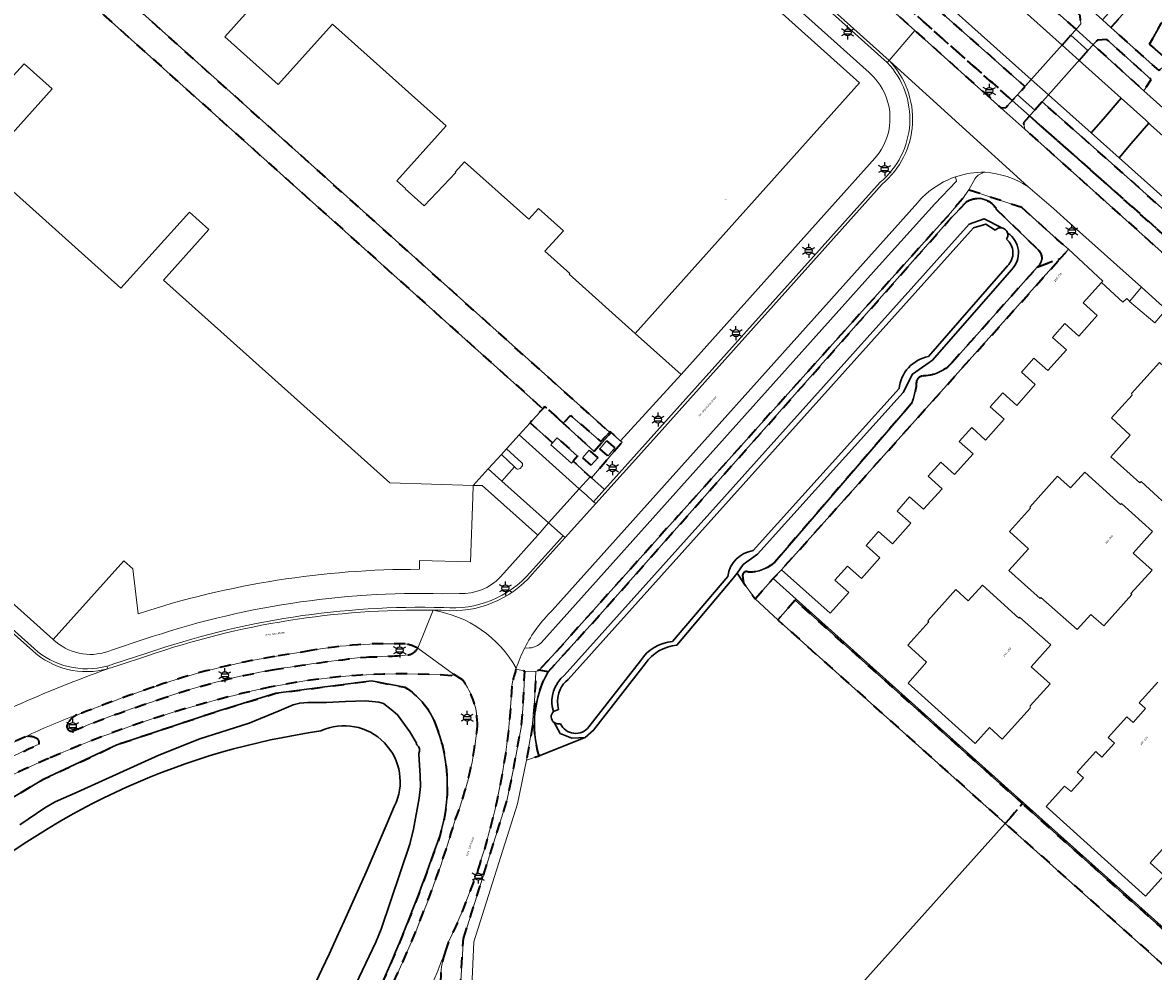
# Model space of a CAD drawing. Extents: x 105780 to 185197, y 477999 to 525027.
# Tile 45 of 256: x 106566 to 106770, y 478156 to 478327. Entities that reach past the tile are written whole.
import ezdxf
from ezdxf.enums import TextEntityAlignment as Align

# ---------------------------------------------------------------- set-up
doc = ezdxf.new("R2010")
doc.units = 0
doc.linetypes.add('XX-HIDDEN', pattern=[4, 2, -2])
for name, color, linetype, lineweight in [('B-GV-GR-BEPLANTING_CULTUUR_VASTE-PLANTENVAK-A', 252, 'Continuous', 5), ('B-GV-GR-GRAS_GAZON-G', 252, 'Continuous', 13), ('B-GV-GR-MATERIAALGRENS-G', 252, 'XX-HIDDEN', 35), ('B-RO-IE-MEUBILAIR_WEGMEUBILAIR-S', 252, 'Continuous', 25), ('B-WE-GW-WATERGANG_SLOOT_INSTEEK-G', 252, 'Continuous', 30), ('B-XX-KG-KADASTRAAL_BEBOUWING-G', 252, 'Continuous', 20), ('B1-WE-KW-KUNSTWERK_DEK-BRUG', 252, 'Continuous', 18), ('B1-WE-KW-KUNSTWERK_LANDHOOFD-GV', 252, 'Continuous', 18), ('B1-WE-OG-BEBOUWING-T18', 7, 'Continuous', 18), ('B1-WE-OG-BEBOUWING_LAGE TRAFO-GV', 7, 'Continuous', 18), ('B1-WE-OG-TERREIN_ERF-GV', 252, 'Continuous', 18), ('B1-WE-OG-TOPOGRAFIE-T18', 10, 'Continuous', 18), ('B1-WE-OG-WEG-GV', 7, 'Continuous', 18), ('B1-WE-VH-VERHARDING_ASFALT-GV', 252, 'Continuous', 18), ('B1-WE-VH-VERHARDING_BEDRIJFSVLOERPLAAT-GV', 252, 'Continuous', 18), ('B1-WE-VH-VERHARDING_BETONSTRAATSTEEN-GV', 252, 'Continuous', 18), ('B1-WE-VH-VERHARDING_GRASBETONSTEEN-GV', 70, 'Continuous', 18), ('B1-WE-VH-VERHARDING_TEGEL-GV', 252, 'Continuous', 18)]:
    doc.layers.add(name, color=color, linetype=linetype, lineweight=lineweight)
doc.styles.add('NLCS-ISO', font='NLCS-ISO.ttf')
doc.styles.add('NLCS-ISO-M200-T18', font='NLCS-ISO.ttf', dxfattribs={"height": 0.36})

# ---------------------------------------------------------------- blocks, each defined once
blk = doc.blocks.new('B-SIE-WEG_LICHTMAST-SO')
at = {"ltscale": 0.1}
for p, q in [((-1.1, 0.63), (-2.19, 1.27)), ((0, 1.27), (0, 2.53)), ((1.1, 0.63), (2.19, 1.27)), ((-1.1, -0.63), (-2.19, -1.27)), ((0, -1.27), (0, -2.53)), ((1.1, -0.63), (2.19, -1.27))]:
    blk.add_line(p, q, dxfattribs=at)
at = {"flags": 128}
for points in [[(-1.16, 0.5), (1.16, 0.5)], [(-1.16, -0.5), (1.16, -0.5)]]:
    blk.add_lwpolyline(points, dxfattribs=at)
at = {"ltscale": 0.1}
blk.add_circle((0, 0), 1.27, dxfattribs=at)
at = {"style": 'NLCS-ISO'}
blk.add_attdef('TYPE', text='', height=1.8, dxfattribs=at).set_placement((0, 2.53), align=Align.BOTTOM_CENTER)

msp = doc.modelspace()

# ---------------------------------------------------------------- linework, layer by layer
at = {"layer": 'B-GV-GR-BEPLANTING_CULTUUR_VASTE-PLANTENVAK-A', "flags": 128}
msp.add_lwpolyline([(106663.868, 478254.497), (106669.482, 478249.429), (106672.438, 478252.703), (106672.25, 478252.872), (106670.664, 478251.218), (106665.194, 478255.924)], close=True, dxfattribs=at)
at = {"layer": 'B-GV-GR-GRAS_GAZON-G', "flags": 128}
for points in [[(106743.71, 478182.226), (106702.608, 478219.002), (106698.512, 478222.826), (106696.434, 478225.7), (106695.265, 478227.46), (106694.341, 478226.211), (106684.392, 478214.419)], [(106678.668, 478211.085), (106669.315, 478199.086), (106667.82, 478197.762), (106659.505, 478194.434), (106657.259, 478193.661), (106655.61, 478185.753), (106647.729, 478160.844), (106647.35, 478152.809), (106647.729, 478150.756), (106648.076, 478148.878), (106650.002, 478145.357), (106682.879, 478115.849), (106683.633, 478115.176), (106743.71, 478182.226)]]:
    msp.add_lwpolyline(points, dxfattribs=at)
msp.add_lwpolyline([(106684.392, 478214.419, 0.2188986), (106678.668, 478211.085)], format="xyb", dxfattribs=at)
at = {"layer": 'B-GV-GR-MATERIAALGRENS-G', "flags": 128}
for points in [[(106849.187, 478423.126), (106846.704, 478419.55), (106762.784, 478325.963), (106771.424, 478318.178), (106772.682, 478319.227), (106773.251, 478319.874), (106769.783, 478322.986), (106771.85, 478326.668), (106776.758, 478330.557), (106779.704, 478332.547), (106779.862, 478332.685), (106789.839, 478344.024)], [(106704.276, 478372.329), (106717.705, 478360.381), (106756.509, 478325.616), (106756.744, 478325.878), (106757.345, 478326.606), (106757.247, 478328.143), (106739.558, 478344.081)], [(106695.055, 478359.271), (106690.068, 478362.96), (106692.245, 478357.471), (106696.37, 478353.247), (106727.358, 478325.445), (106742.915, 478311.488), (106743.812, 478311.53), (106744.824, 478312.603), (106744.983, 478312.78), (106704.097, 478349.04)], [(106696.312, 478356.524), (106704.097, 478349.04), (106744.983, 478312.78), (106745.918, 478313.822), (106747.262, 478315.318), (106698.517, 478358.478)], [(106748.106, 478310.01), (106747.944, 478309.829), (106747.005, 478308.747), (106747.215, 478307.63), (106839.529, 478224.807), (106909.096, 478162.393), (106913.986, 478158.043)], [(106918.78, 478154.765), (106919.904, 478157.651), (106748.106, 478310.01)], [(106746.699, 478293.448), (106737.126, 478296.648), (106736.01, 478295.039), (106733.458, 478292.06), (106684.643, 478237.796), (106662.461, 478213.078), (106659.501, 478209.901), (106661.158, 478209.615), (106670.483, 478219.893), (106733.484, 478291.064), (106736.719, 478294.476)], [(106742.13, 478293.113), (106749.596, 478285.87)], [(106749.501, 478282.693), (106753.633, 478284.233), (106755.159, 478285.936), (106753.028, 478287.769), (106746.699, 478293.448)], [(106698.512, 478222.826), (106701.793, 478226.482), (106703.305, 478228.052), (106753.633, 478284.233), (106749.501, 478282.693), (106734.104, 478265.461)], [(106726.736, 478258.03), (106702.073, 478229.427)], [(106696.275, 478227.004), (106696.434, 478225.7), (106698.512, 478222.826)], [(106618.315, 478213.46), (106611.71, 478212.365)], [(106645.666, 478208.197), (106644.063, 478209.193), (106643.668, 478208.907)], [(106645.839, 478161.455), (106653.719, 478186.345), (106654.98, 478192.41), (106656.325, 478199.915), (106656.643, 478203.749), (106656.917, 478209.756), (106656.236, 478209.893), (106655.894, 478209.961), (106655.532, 478210.034), (106655.343, 478210.072)], [(106661.158, 478209.615), (106659.501, 478209.901), (106658.929, 478209.665), (106658.686, 478204.184), (106658.288, 478199.623), (106657.259, 478193.661), (106659.505, 478194.434)], [(106526.079, 478155.823), (106532.381, 478165.907), (106543.722, 478173.461), (106553.156, 478180.208), (106570.013, 478190.206), (106583.231, 478196.438), (106601.648, 478202.568), (106611.997, 478205.745), (106629.232, 478207.981), (106635.284, 478206.819)], [(106566.786, 478197.899), (106559.56, 478194.592)], [(106643.166, 478160.874), (106642.589, 478159.218)], [(106646.849, 478142.721), (106680.324, 478112.846), (106681.559, 478114.359), (106648.695, 478143.852), (106648.246, 478144.403), (106646.349, 478147.885), (106646.33, 478147.919), (106646.125, 478148.503), (106645.377, 478152.442), (106645.341, 478152.911), (106645.839, 478161.455)]]:
    msp.add_lwpolyline(points, dxfattribs=at)
for points in [[(106486.541, 478419.475), (106483.297, 478415.754), (106660.186, 478257.12), (106660.559, 478257.536), (106663.868, 478254.497), (106665.194, 478255.924), (106670.664, 478251.218), (106672.25, 478252.872)], [(106762.06, 478323.807), (106760.362, 478323.684), (106759.809, 478323.11), (106759.585, 478322.86), (106768.767, 478314.528), (106770.066, 478316.593)], [(106750.381, 478312.556), (106749.039, 478311.054), (106748.106, 478310.01), (106919.904, 478157.651), (106919.196, 478161.38), (106912.355, 478167.543), (106902.077, 478176.703), (106884.1, 478192.845), (106851.7, 478221.939), (106825.156, 478245.857), (106761.745, 478302.494)], [(106663.868, 478254.497), (106660.559, 478257.536), (106660.186, 478257.12), (106657.899, 478254.577), (106661.959, 478250.964), (106662.791, 478251.846), (106666.478, 478248.547), (106665.667, 478247.653), (106668.74, 478244.851), (106668.977, 478244.64), (106674.492, 478251.111), (106674.246, 478251.309), (106674.21, 478251.27), (106672.361, 478252.988), (106672.25, 478252.872), (106672.438, 478252.703), (106669.482, 478249.429)], [(106671.7, 478251.327), (106673.211, 478250.06), (106671.988, 478248.611), (106670.481, 478249.883)], [(106668.911, 478246.947), (106667.404, 478248.298), (106668.589, 478249.619), (106670.096, 478248.269)], [(106705.77, 478222.542), (106702.608, 478219.002), (106743.71, 478182.226), (106745.406, 478184.125), (106746.788, 478185.84)], [(106775.527, 478160.126), (106746.788, 478185.84), (106745.406, 478184.125), (106743.71, 478182.226), (106835.408, 478100.176), (106835.46, 478100.129), (106835.534, 478100.211), (106837.648, 478098.318), (106840.676, 478101.831), (106775.799, 478159.882)]]:
    msp.add_lwpolyline(points, close=True, dxfattribs=at)
for points in [[(106736.719, 478294.476, -0.4399963), (106742.13, 478293.113)], [(106749.596, 478285.87, -0.4743463), (106749.501, 478282.693)], [(106734.104, 478265.461, -0.2156604), (106728.614, 478263.031)], [(106727.679, 478262.133, -0.0952501), (106726.736, 478258.03)], [(106728.614, 478263.031, 0.2165737), (106727.679, 478262.133)], [(106702.073, 478229.427, -0.1895719), (106697.351, 478227.604)], [(106697.351, 478227.604, 0.5966572), (106696.275, 478227.004)], [(106635.348, 478214.643, 0.053717), (106618.315, 478213.46)], [(106637.622, 478213.904, 0.0805433), (106635.348, 478214.643)], [(106635.827, 478212.665, 0.2201471), (106637.622, 478213.904)], [(106611.71, 478212.365, 0.0446591), (106589.988, 478206.909)], [(106611.393, 478209.96, -0.0156669), (106628.294, 478212.293)], [(106628.294, 478212.293, 0.0162018), (106635.827, 478212.665)], [(106590.657, 478204.541, -0.042099), (106611.393, 478209.96)], [(106643.668, 478208.907, 0.0694931), (106611.147, 478206.903)], [(106655.343, 478210.072, 0.0310173), (106654.574, 478207.008)], [(106659.505, 478194.434, -0.2054498), (106661.158, 478209.615)], [(106611.147, 478206.903, 0.0504625), (106570.926, 478193.981)], [(106589.988, 478206.909, 0.0133716), (106576.076, 478201.829)], [(106654.574, 478207.008, -0.1013555), (106643.166, 478160.874)], [(106648.367, 478199.801, 0.1649749), (106645.666, 478208.197)], [(106635.284, 478206.819, -0.1557547), (106640.656, 478200.564)], [(106575.346, 478198.947, -0.0179875), (106590.657, 478204.541)], [(106576.076, 478201.829, 0.1826779), (106574.364, 478200.24)], [(106574.364, 478200.24, 0.7204953), (106575.346, 478198.947)], [(106640.656, 478200.564, -0.1967658), (106640.641, 478177.374)], [(106644.379, 478182.868, 0.0667187), (106648.367, 478199.801)], [(106569.032, 478197.391, 0.2313682), (106566.786, 478197.899)], [(106569.184, 478196.552, 0.2574217), (106569.032, 478197.391)], [(106541.65, 478182.135, -0.0284378), (106569.184, 478196.552)], [(106570.926, 478193.981, 0.0452219), (106536.411, 478175.156)], [(106629.686, 478146.396, 0.0463998), (106644.379, 478182.868)], [(106640.641, 478177.374, -0.0426072), (106619.3, 478129.615)], [(106642.589, 478159.218, 0.1496692), (106642.297, 478149.931)]]:
    msp.add_lwpolyline(points, format="xyb", dxfattribs=at)
at = {"layer": 'B-WE-GW-WATERGANG_SLOOT_INSTEEK-G', "flags": 128}
for points in [[(106753.96, 478322.783), (106755.575, 478324.573), (106756.509, 478325.616), (106717.705, 478360.381), (106704.276, 478372.329)], [(106698.249, 478361.389), (106699.847, 478359.972), (106748.411, 478316.597), (106751.515, 478313.825), (106759.2, 478306.962), (106761.47, 478309.498), (106764.664, 478313.196), (106757.047, 478320.018), (106753.96, 478322.783), (106703.067, 478368.36)], [(106703.067, 478368.36), (106753.96, 478322.783)], [(106698.517, 478358.478), (106747.262, 478315.318), (106748.411, 478316.597), (106699.847, 478359.972), (106698.249, 478361.389)], [(106736.719, 478294.476), (106733.484, 478291.064), (106670.483, 478219.893), (106661.158, 478209.615)], [(106749.596, 478285.87), (106742.13, 478293.113)], [(106743.101, 478289.774), (106739.911, 478291.42), (106737.2, 478290.469), (106664.057, 478208.97), (106663.457, 478208.397), (106662.89, 478207.679), (106662.365, 478206.731), (106662.127, 478206.105), (106661.932, 478205.324), (106661.843, 478204.58), (106661.835, 478204.044), (106661.896, 478203.337), (106662.093, 478202.448), (106663.021, 478202.838), (106662.876, 478203.553), (106662.834, 478204.319), (106662.885, 478204.958), (106663.079, 478205.8), (106663.318, 478206.411), (106663.578, 478206.899), (106663.939, 478207.422), (106664.29, 478207.824), (106664.751, 478208.246)], [(106662.093, 478202.448), (106661.896, 478203.337), (106661.835, 478204.044), (106661.843, 478204.58), (106661.932, 478205.324), (106662.127, 478206.105), (106662.365, 478206.731), (106662.89, 478207.679), (106663.457, 478208.397), (106664.057, 478208.97), (106737.2, 478290.469), (106739.911, 478291.42), (106743.101, 478289.774)], [(106741.902, 478289.357), (106740.192, 478290.46), (106737.944, 478289.801), (106664.751, 478208.246), (106664.29, 478207.824), (106663.939, 478207.422), (106663.578, 478206.899), (106663.318, 478206.411), (106663.079, 478205.8), (106662.885, 478204.958), (106662.834, 478204.319), (106662.876, 478203.553), (106663.021, 478202.838), (106662.093, 478202.448)], [(106664.751, 478208.246), (106737.944, 478289.801), (106740.192, 478290.46), (106741.902, 478289.357)], [(106744.094, 478282.92), (106729.844, 478266.57)], [(106729.844, 478266.57), (106744.094, 478282.92)], [(106734.104, 478265.461), (106749.501, 478282.693)], [(106684.392, 478214.419), (106694.341, 478226.211), (106695.265, 478227.46), (106696.398, 478228.993), (106698.939, 478230.837), (106725.274, 478260.083), (106726.932, 478263.384), (106730.598, 478265.913), (106744.819, 478282.23)], [(106744.819, 478282.23), (106730.598, 478265.913), (106726.932, 478263.384), (106725.274, 478260.083), (106698.939, 478230.837), (106696.398, 478228.993), (106695.265, 478227.46), (106696.434, 478225.7), (106696.275, 478227.004)], [(106724.531, 478260.752), (106698.196, 478231.506)], [(106698.196, 478231.506), (106724.531, 478260.752)], [(106702.073, 478229.427), (106726.736, 478258.03)], [(106693.577, 478226.856), (106683.628, 478215.064)], [(106683.628, 478215.064), (106693.577, 478226.856)], [(106677.826, 478211.625), (106668.522, 478199.696)], [(106668.522, 478199.696), (106677.826, 478211.625)], [(106669.315, 478199.086), (106678.668, 478211.085)], [(106635.284, 478206.819), (106629.232, 478207.981), (106611.997, 478205.745), (106601.648, 478202.568), (106583.231, 478196.438), (106570.013, 478190.206), (106553.156, 478180.208), (106543.722, 478173.461), (106532.381, 478165.907), (106526.079, 478155.823)], [(106565.758, 478181.966), (106570.225, 478185.061), (106572.128, 478186.15), (106576.103, 478187.914), (106590.844, 478194.55), (106598.216, 478197.494), (106607.166, 478200.364), (106612.55, 478202.55), (106615.118, 478203.643), (106616.278, 478203.981), (106617.772, 478204.072), (106618.768, 478204.077), (106621.092, 478204.089), (106624.578, 478204.274), (106628.147, 478204.376), (106630.555, 478204.139), (106631.386, 478203.895), (106632.803, 478202.823), (106633.971, 478201.833), (106636.145, 478198.773), (106637.317, 478196.87), (106637.459, 478196.453)], [(106637.459, 478196.453), (106637.317, 478196.87), (106636.145, 478198.773), (106633.971, 478201.833), (106632.803, 478202.823), (106631.386, 478203.895), (106630.555, 478204.139), (106628.147, 478204.376), (106624.578, 478204.274), (106621.092, 478204.089), (106618.768, 478204.077), (106617.772, 478204.072), (106616.278, 478203.981), (106615.118, 478203.643), (106612.55, 478202.55), (106607.166, 478200.364), (106598.216, 478197.494), (106590.844, 478194.55), (106576.103, 478187.914), (106572.128, 478186.15), (106570.225, 478185.061), (106565.758, 478181.966)], [(106659.505, 478194.434), (106667.82, 478197.762), (106665.406, 478197.629), (106663.322, 478198.489), (106662.221, 478200.48)], [(106662.221, 478200.48), (106663.322, 478198.489), (106665.406, 478197.629), (106667.82, 478197.762), (106669.315, 478199.086)], [(106637.803, 478194.877), (106637.827, 478194.715), (106638.013, 478190.897), (106638.106, 478188.905), (106637.868, 478186.829), (106636.819, 478181.179), (106636.169, 478178.519), (106631.02, 478163.135), (106630.036, 478160.806), (106622.729, 478145.493), (106613.026, 478128.01), (106607.105, 478117.52), (106597.071, 478099.869), (106585.8, 478080.634), (106575.511, 478064.061), (106567.524, 478051.816), (106558.878, 478038.572), (106556.705, 478034.621), (106550.751, 478028.294), (106549.743, 478028.123), (106547.031, 478022.693), (106546.505, 478019.037), (106541.252, 478010.659), (106535.918, 478002.897)], [(106558.878, 478038.572), (106567.524, 478051.816), (106575.511, 478064.061), (106585.8, 478080.634), (106597.071, 478099.869), (106607.105, 478117.52), (106613.026, 478128.01), (106622.729, 478145.493), (106630.036, 478160.806), (106631.02, 478163.135), (106636.169, 478178.519), (106636.819, 478181.179), (106637.868, 478186.829), (106638.106, 478188.905), (106638.013, 478190.897), (106637.827, 478194.715), (106637.803, 478194.877)]]:
    msp.add_lwpolyline(points, dxfattribs=at)
for points in [[(106777.481, 478327.089), (106778.257, 478328.668), (106777.583, 478330.145), (106779.704, 478332.547), (106776.758, 478330.557), (106771.85, 478326.668), (106769.783, 478322.986), (106773.251, 478319.874), (106774.979, 478321.841), (106773.743, 478322.876)], [(106775.011, 478308.908), (106768.767, 478314.528), (106759.585, 478322.86), (106758.651, 478321.817), (106757.047, 478320.018), (106764.664, 478313.196), (106769.09, 478309.233), (106769.626, 478308.706), (106769.924, 478308.413), (106780.308, 478299.11), (106808.671, 478273.695), (106825.848, 478258.238), (106882.654, 478207.406), (106887.772, 478202.827), (106925.697, 478168.735), (106920.521, 478162.879), (106919.196, 478161.38), (106919.904, 478157.651), (106930.002, 478169.076), (106819.54, 478269.145)], [(106751.515, 478313.825), (106750.381, 478312.556), (106761.745, 478302.494), (106825.156, 478245.857), (106851.7, 478221.939), (106884.1, 478192.845), (106902.077, 478176.703), (106912.355, 478167.543), (106919.196, 478161.38), (106920.521, 478162.879), (106764.263, 478302.439), (106759.223, 478306.941), (106759.2, 478306.962)], [(106769.626, 478308.706), (106769.09, 478309.233), (106764.664, 478313.196), (106761.47, 478309.498), (106759.2, 478306.962), (106759.223, 478306.941), (106764.263, 478302.439), (106766.464, 478305.044)], [(106808.671, 478273.695), (106780.308, 478299.11), (106769.924, 478308.413), (106769.626, 478308.706), (106766.464, 478305.044), (106764.263, 478302.439), (106920.521, 478162.879), (106925.697, 478168.735), (106887.772, 478202.827), (106882.654, 478207.406), (106825.848, 478258.238)]]:
    msp.add_lwpolyline(points, close=True, dxfattribs=at)
for points in [[(106742.13, 478293.113, 0.4399963), (106736.719, 478294.476)], [(106741.902, 478289.357, -0.2610876), (106743.101, 478289.774)], [(106743.101, 478289.774, 0.2610876), (106741.902, 478289.357)], [(106743.101, 478289.774, -0.2867639), (106744.121, 478288.849)], [(106744.121, 478288.849, 0.2867639), (106743.101, 478289.774)], [(106744.121, 478288.849, -0.2252948), (106743.934, 478287.752)], [(106743.934, 478287.752, 0.2252948), (106744.121, 478288.849)], [(106744.121, 478288.849, -0.4858645), (106744.819, 478282.23)], [(106744.819, 478282.23, 0.4858645), (106744.121, 478288.849)], [(106743.934, 478287.752, -0.4495039), (106744.094, 478282.92)], [(106744.094, 478282.92, 0.4495039), (106743.934, 478287.752)], [(106749.501, 478282.693, 0.4743463), (106749.596, 478285.87)], [(106729.844, 478266.57, 0.3281796), (106724.531, 478260.752)], [(106724.531, 478260.752, -0.3281796), (106729.844, 478266.57)], [(106728.614, 478263.031, 0.2156604), (106734.104, 478265.461)], [(106726.736, 478258.03, 0.0952501), (106727.679, 478262.133)], [(106727.679, 478262.133, -0.2165737), (106728.614, 478263.031)], [(106698.196, 478231.506, 0.3373613), (106693.577, 478226.856)], [(106693.577, 478226.856, -0.3373613), (106698.196, 478231.506)], [(106697.351, 478227.604, 0.1895719), (106702.073, 478229.427)], [(106696.275, 478227.004, -0.5966572), (106697.351, 478227.604)], [(106683.628, 478215.064, 0.2369117), (106677.826, 478211.625)], [(106677.826, 478211.625, -0.2369117), (106683.628, 478215.064)], [(106678.668, 478211.085, -0.2188986), (106684.392, 478214.419)], [(106661.158, 478209.615, 0.2054498), (106659.505, 478194.434)], [(106640.656, 478200.564, 0.1557547), (106635.284, 478206.819)], [(106662.221, 478200.48, -0.4499231), (106662.093, 478202.448)], [(106662.093, 478202.448, 0.4499231), (106662.221, 478200.48)], [(106554.141, 478169.274, -0.1420423), (106620.091, 478198.932)], [(106620.091, 478198.932, 0.1420423), (106554.141, 478169.274)], [(106620.091, 478198.932, -0.7100305), (106633.359, 478185.273)], [(106633.359, 478185.273, 0.7100305), (106620.091, 478198.932)], [(106640.641, 478177.374, 0.1967658), (106640.656, 478200.564)], [(106663.366, 478200.247, -0.2333017), (106662.221, 478200.48)], [(106662.221, 478200.48, 0.2333017), (106663.366, 478200.247)], [(106668.522, 478199.696, -0.5649872), (106663.366, 478200.247)], [(106663.366, 478200.247, 0.5649872), (106668.522, 478199.696)], [(106637.459, 478196.453, -0.3261166), (106637.803, 478194.877)], [(106637.803, 478194.877, 0.3261166), (106637.459, 478196.453)], [(106633.359, 478185.273, -0.0588087), (106531.738, 478006.645)], [(106531.738, 478006.645, 0.0588087), (106633.359, 478185.273)], [(106619.3, 478129.615, 0.0426072), (106640.641, 478177.374)]]:
    msp.add_lwpolyline(points, format="xyb", dxfattribs=at)
at = {"layer": 'B-XX-KG-KADASTRAAL_BEBOUWING-G', "flags": 128}
for points in [[(106608.527, 478330.714), (106602.766, 478324.288), (106612.382, 478315.66), (106622.177, 478326.581), (106642.706, 478308.202), (106633.838, 478298.302), (106635.384, 478296.918), (106635.304, 478296.828), (106638.762, 478293.749), (106644.455, 478299.771), (106644.367, 478299.853), (106646.068, 478301.732), (106657.655, 478291.369), (106659.391, 478293.311), (106663.908, 478289.272), (106660.558, 478285.558), (106665.064, 478281.519), (106664.965, 478281.398), (106676.851, 478270.733), (106717.413, 478315.998), (106557.567, 478459.209)], [(106434.219, 478338.76), (106571.775, 478215.458)], [(106637.931, 478228.125), (106637.932, 478228.255), (106637.94, 478229.709), (106647.158, 478229.45), (106647.528, 478241.157), (106647.595, 478243.265), (106632.579, 478243.764), (106591.693, 478280.351), (106599.9, 478289.461), (106596.37, 478292.618), (106583.99, 478278.875), (106559.172, 478301.08), (106571.554, 478314.862), (106566.494, 478319.406), (106562.492, 478315.022)], [(106571.775, 478215.458), (106584.529, 478229.681), (106586.129, 478228.239), (106587.085, 478220.1)], [(106771.259, 478207.747), (106767.92, 478204.018), (106769.061, 478202.98), (106766.807, 478200.477), (106765.655, 478201.492), (106762.309, 478197.751), (106763.447, 478196.733), (106761.179, 478194.215), (106760.038, 478195.239), (106756.695, 478191.511), (106757.82, 478190.503), (106755.605, 478187.992), (106754.429, 478188.983), (106751.103, 478185.294), (106769.028, 478169.135), (106772.385, 478172.86), (106769.881, 478175.116), (106772.151, 478177.648)]]:
    msp.add_lwpolyline(points, dxfattribs=at)
for points in [[(106761.109, 478279.924), (106761.33, 478280.167), (106755.159, 478285.936), (106753.633, 478284.233), (106703.305, 478228.052), (106712.111, 478220.205), (106715.447, 478223.944), (106712.955, 478226.176), (106715.215, 478228.694), (106717.718, 478226.458), (106721.059, 478230.198), (106718.577, 478232.436), (106720.833, 478234.948), (106723.328, 478232.717), (106726.666, 478236.442), (106724.197, 478238.655), (106726.437, 478241.215), (106728.933, 478238.965), (106732.289, 478242.69), (106729.782, 478244.939), (106732.053, 478247.481), (106734.557, 478245.232), (106737.901, 478248.955), (106735.397, 478251.203), (106737.653, 478253.721), (106740.157, 478251.476), (106743.506, 478255.211), (106740.998, 478257.459), (106743.272, 478259.981), (106745.773, 478257.738), (106749.126, 478261.473), (106746.619, 478263.725), (106748.883, 478266.254), (106751.395, 478264.001), (106754.741, 478267.732), (106752.24, 478269.982), (106754.488, 478272.493), (106756.985, 478270.249), (106760.336, 478273.98), (106757.784, 478276.272)], [(106788.589, 478255.341), (106788.67, 478255.435), (106788.942, 478255.752), (106783.197, 478260.683), (106782.892, 478260.327), (106776.432, 478266.171), (106773.877, 478263.393), (106771.572, 478265.5), (106766.527, 478259.856), (106766.629, 478259.586), (106762.881, 478255.466), (106766.292, 478252.355), (106762.777, 478248.42), (106768.019, 478243.737), (106768.228, 478243.971), (106775.037, 478237.714), (106777.608, 478240.512), (106779.931, 478238.417), (106784.974, 478244.046), (106784.783, 478244.217), (106788.642, 478248.45), (106785.294, 478251.502)], [(106750.021, 478222.859), (106750.159, 478223.013), (106756.707, 478217.257), (106759.179, 478219.98), (106761.54, 478217.913), (106766.595, 478223.561), (106766.397, 478223.735), (106770.236, 478227.944), (106766.824, 478231.043), (106770.327, 478234.979), (106764.714, 478240.035), (106764.544, 478239.846), (106758.064, 478245.69), (106755.512, 478242.86), (106753.158, 478244.967), (106748.127, 478239.347), (106748.271, 478239.143), (106744.47, 478234.953), (106747.892, 478231.845), (106744.379, 478227.917)], [(106739.593, 478225.259), (106737.04, 478222.437), (106734.774, 478224.468), (106729.724, 478218.835), (106729.91, 478218.668), (106726.091, 478214.457), (106729.499, 478211.334), (106726.152, 478207.583), (106738.263, 478196.695), (106740.835, 478199.556), (106743.166, 478197.466), (106748.178, 478203.058), (106748.21, 478203.451), (106751.835, 478207.441), (106748.407, 478210.504), (106751.928, 478214.468), (106746.302, 478219.472), (106746.163, 478219.315)]]:
    msp.add_lwpolyline(points, close=True, dxfattribs=at)
msp.add_lwpolyline([(106587.085, 478220.1, -0.0798697), (106637.931, 478228.125)], format="xyb", dxfattribs=at)
at = {"layer": 'B1-WE-KW-KUNSTWERK_DEK-BRUG', "flags": 128}
msp.add_lwpolyline([(106744.983, 478312.78), (106748.106, 478310.01), (106749.039, 478311.054), (106758.651, 478321.817), (106759.585, 478322.86), (106756.509, 478325.616), (106755.575, 478324.573), (106745.918, 478313.822)], close=True, dxfattribs=at)
at = {"layer": 'B1-WE-KW-KUNSTWERK_LANDHOOFD-GV', "flags": 128}
for points in [[(106756.509, 478325.616), (106755.575, 478324.573), (106758.651, 478321.817), (106759.585, 478322.86)], [(106745.918, 478313.822), (106744.983, 478312.78), (106748.106, 478310.01), (106749.039, 478311.054)]]:
    msp.add_lwpolyline(points, close=True, dxfattribs=at)
at = {"layer": 'B1-WE-OG-BEBOUWING_LAGE TRAFO-GV', "flags": 128}
msp.add_lwpolyline([(106673.211, 478250.06), (106671.7, 478251.327), (106670.481, 478249.883), (106671.988, 478248.611)], close=True, dxfattribs=at)
at = {"layer": 'B1-WE-OG-TERREIN_ERF-GV', "flags": 128}
for points in [[(106719.999, 478316.989), (106719.121, 478317.831), (106610.637, 478414.995), (106558.989, 478461.315), (106551.784, 478467.751), (106515.11, 478426.632), (106522.52, 478420.043), (106557.567, 478459.209)], [(106557.567, 478459.209), (106717.413, 478315.998), (106676.851, 478270.733), (106685.155, 478263.283), (106720.217, 478302.421), (106720.938, 478303.333), (106721.361, 478303.985)], [(106486.541, 478419.475), (106672.25, 478252.872), (106672.361, 478252.988), (106674.21, 478251.27), (106674.246, 478251.309), (106685.155, 478263.283), (106676.851, 478270.733), (106664.965, 478281.398), (106665.064, 478281.519), (106660.558, 478285.558), (106663.908, 478289.272), (106659.391, 478293.311), (106657.655, 478291.369), (106646.068, 478301.732), (106644.367, 478299.853), (106644.455, 478299.771), (106638.762, 478293.749), (106635.304, 478296.828), (106635.384, 478296.918), (106633.838, 478298.302), (106642.706, 478308.202), (106622.177, 478326.581), (106612.382, 478315.66), (106602.766, 478324.288), (106608.527, 478330.714)], [(106562.492, 478315.022), (106566.494, 478319.406), (106571.554, 478314.862), (106559.172, 478301.08), (106583.99, 478278.875), (106596.37, 478292.618), (106599.9, 478289.461), (106591.693, 478280.351), (106632.579, 478243.764), (106647.595, 478243.265), (106650.33, 478246.267), (106652.715, 478248.885), (106653.614, 478249.872), (106655.925, 478252.409), (106657.899, 478254.577), (106660.186, 478257.12), (106483.297, 478415.754)], [(106770.7, 478272.666), (106766.175, 478276.479), (106766.069, 478276.585), (106765.652, 478277.005), (106764.97, 478276.366), (106761.109, 478279.924), (106757.784, 478276.272), (106760.336, 478273.98), (106756.985, 478270.249), (106754.488, 478272.493), (106752.24, 478269.982), (106754.741, 478267.732), (106751.395, 478264.001), (106748.883, 478266.254), (106746.619, 478263.725), (106749.126, 478261.473), (106745.773, 478257.738), (106743.272, 478259.981), (106740.998, 478257.459), (106743.506, 478255.211), (106740.157, 478251.476), (106737.653, 478253.721), (106735.397, 478251.203), (106737.901, 478248.955), (106734.557, 478245.232), (106732.053, 478247.481), (106729.782, 478244.939), (106732.289, 478242.69), (106728.933, 478238.965), (106726.437, 478241.215), (106724.197, 478238.655), (106726.666, 478236.442), (106723.328, 478232.717), (106720.833, 478234.948), (106718.577, 478232.436), (106721.059, 478230.198), (106717.718, 478226.458), (106715.215, 478228.694), (106712.955, 478226.176), (106715.447, 478223.944), (106712.111, 478220.205), (106703.305, 478228.052), (106701.793, 478226.482), (106705.958, 478222.752), (106745.333, 478187.491), (106775.704, 478160.324)], [(106775.037, 478237.714), (106768.228, 478243.971), (106768.019, 478243.737), (106762.777, 478248.42), (106766.292, 478252.355), (106762.881, 478255.466), (106766.629, 478259.586), (106766.527, 478259.856), (106771.572, 478265.5)], [(106652.504, 478226.691), (106653.709, 478228.035), (106659.308, 478234.276), (106659.311, 478234.279), (106649.264, 478243.251), (106647.595, 478243.265), (106647.528, 478241.157), (106647.158, 478229.45), (106637.94, 478229.709), (106637.932, 478228.255), (106637.931, 478228.125)], [(106587.085, 478220.1), (106586.129, 478228.239), (106584.529, 478229.681), (106571.775, 478215.458)], [(106642.117, 478223.714), (106645.122, 478223.751)], [(106582.32, 478213.547), (106588.024, 478215.425)], [(106772.151, 478177.648), (106769.881, 478175.116), (106772.385, 478172.86), (106769.028, 478169.135), (106751.103, 478185.294), (106754.429, 478188.983), (106755.605, 478187.992), (106757.82, 478190.503), (106756.695, 478191.511), (106760.038, 478195.239), (106761.179, 478194.215), (106763.447, 478196.733), (106762.309, 478197.751), (106765.655, 478201.492), (106766.807, 478200.477), (106769.061, 478202.98), (106767.92, 478204.018), (106771.259, 478207.747)]]:
    msp.add_lwpolyline(points, dxfattribs=at)
at = {"layer": 'B1-WE-OG-TERREIN_ERF-GV'}
for points in [[(106721.361, 478303.985, 0.3317454), (106719.999, 478316.989)], [(106637.931, 478228.125, 0.0798697), (106587.085, 478220.1)], [(106645.122, 478223.751, 0.2135694), (106652.504, 478226.691)], [(106588.024, 478215.425, -0.0890225), (106642.117, 478223.714)], [(106571.775, 478215.458, 0.0183032), (106572.265, 478215.019)], [(106572.265, 478215.019, 0.2832382), (106582.32, 478213.547)]]:
    msp.add_lwpolyline(points, format="xyb", dxfattribs=at)
at = {"layer": 'B1-WE-OG-TERREIN_ERF-GV', "flags": 128}
for points in [[(106750.021, 478222.859), (106744.379, 478227.917), (106747.892, 478231.845), (106744.47, 478234.953), (106748.271, 478239.143), (106748.127, 478239.347), (106753.158, 478244.967), (106755.512, 478242.86), (106758.064, 478245.69), (106764.544, 478239.846), (106764.714, 478240.035), (106770.327, 478234.979), (106766.824, 478231.043), (106770.236, 478227.944), (106766.397, 478223.735), (106766.595, 478223.561), (106761.54, 478217.913), (106759.179, 478219.98), (106756.707, 478217.257), (106750.159, 478223.013)], [(106702.608, 478219.002), (106705.77, 478222.542), (106705.958, 478222.752), (106701.793, 478226.482), (106698.512, 478222.826)], [(106739.593, 478225.259), (106746.163, 478219.315), (106746.302, 478219.472), (106751.928, 478214.468), (106748.407, 478210.504), (106751.835, 478207.441), (106748.21, 478203.451), (106748.178, 478203.058), (106743.166, 478197.466), (106740.835, 478199.556), (106738.263, 478196.695), (106726.152, 478207.583), (106729.499, 478211.334), (106726.091, 478214.457), (106729.91, 478218.668), (106729.724, 478218.835), (106734.774, 478224.468), (106737.04, 478222.437)], [(106745.333, 478187.491), (106705.958, 478222.752), (106705.77, 478222.542), (106746.788, 478185.84), (106775.527, 478160.126), (106775.704, 478160.324)], [(106683.633, 478115.176), (106686.743, 478112.398), (106691.453, 478108.192), (106694.464, 478105.493), (106713.391, 478088.523), (106713.309, 478088.643), (106712.621, 478089.646), (106712.045, 478091.003), (106711.763, 478096.615), (106710.088, 478100.302), (106709.9, 478100.821), (106741.783, 478136.531), (106775.787, 478106.177), (106791.082, 478123.258), (106820.098, 478097.307), (106772.727, 478044.376), (106770.558, 478046.428), (106765.999, 478041.518), (106770.283, 478037.511), (106775.193, 478032.919), (106835.46, 478100.129), (106835.408, 478100.176), (106743.71, 478182.226)]]:
    msp.add_lwpolyline(points, close=True, dxfattribs=at)
at = {"layer": 'B1-WE-OG-WEG-GV', "flags": 128}
for points in [[(106659.868, 478214.83), (106720.965, 478282.986), (106731.003, 478294.104), (106734.917, 478298.212), (106734.751, 478299.004)], [(106727.925, 478294.39), (106661.857, 478220.675)]]:
    msp.add_lwpolyline(points, dxfattribs=at)
at = {"layer": 'B1-WE-OG-WEG-GV'}
for points in [[(106734.751, 478299.004, 0.1020183), (106729.323, 478295.824)], [(106729.323, 478295.824, 0.0317835), (106727.925, 478294.39)], [(106661.857, 478220.675, 0.0811062), (106656.934, 478213.958)], [(106656.934, 478213.958, 0.2255608), (106659.868, 478214.83)]]:
    msp.add_lwpolyline(points, format="xyb", dxfattribs=at)
at = {"layer": 'B1-WE-VH-VERHARDING_ASFALT-GV', "flags": 128}
for points in [[(106668.288, 478378.478), (106661.674, 478384.334), (106612.961, 478428.065), (106608.23, 478422.689), (106722.757, 478319.98), (106727.358, 478325.445), (106696.37, 478353.247), (106692.245, 478357.471), (106690.068, 478362.96), (106675.656, 478375.413)], [(106845.981, 478422.41), (106843.382, 478418.803), (106841.257, 478416.436), (106837.877, 478412.671), (106787.016, 478356.018), (106783.621, 478352.237), (106761.263, 478327.333), (106762.784, 478325.963), (106846.704, 478419.55), (106849.187, 478423.126)], [(106747.761, 478297.257), (106722.856, 478319.909), (106722.757, 478319.98)], [(106734.751, 478299.004), (106734.917, 478298.212), (106731.003, 478294.104), (106720.965, 478282.986), (106659.868, 478214.83)], [(106721.49, 478297.686), (106679.622, 478250.991), (106669.746, 478239.991), (106664.246, 478233.866), (106658.293, 478227.236)], [(106733.458, 478292.06), (106736.01, 478295.039), (106737.126, 478296.648), (106738.272, 478298.705)], [(106661.857, 478220.675), (106727.925, 478294.39)], [(106568.004, 478213.451), (106560.503, 478220.082), (106522.624, 478254.081), (106484.7, 478288.065), (106481.884, 478290.588), (106477.184, 478285.316), (106513.969, 478252.423), (106547.543, 478222.401)], [(106655.405, 478210.264), (106655.343, 478210.072), (106655.532, 478210.034), (106655.894, 478209.961), (106656.236, 478209.893), (106656.917, 478209.756), (106658.929, 478209.665), (106659.501, 478209.901), (106662.461, 478213.078), (106684.643, 478237.796), (106733.458, 478292.06)], [(106655.41, 478246.296), (106655.054, 478246.639), (106653.632, 478245.012), (106652.796, 478244.056), (106661.211, 478236.515), (106666.768, 478242.667), (106655.925, 478252.409)], [(106655.925, 478252.409), (106653.614, 478249.872), (106656.386, 478247.385)], [(106656.428, 478246.697), (106656.072, 478246.348)], [(106640.369, 478220.752), (106637.622, 478213.904), (106644.063, 478209.193), (106645.666, 478208.197)], [(106637.622, 478213.904), (106640.369, 478220.752)], [(106611.71, 478212.365), (106618.315, 478213.46)], [(106643.668, 478208.907), (106644.063, 478209.193), (106637.622, 478213.904)], [(106588.817, 478212.512), (106583.287, 478210.707), (106582.684, 478210.51)], [(106655.343, 478210.072), (106655.405, 478210.264)], [(106559.56, 478194.592), (106566.786, 478197.899)], [(106642.589, 478159.218), (106643.166, 478160.874)]]:
    msp.add_lwpolyline(points, dxfattribs=at)
for points in [[(106747.215, 478307.63), (106742.915, 478311.488), (106727.358, 478325.445), (106722.757, 478319.98), (106722.856, 478319.909), (106747.761, 478297.257), (106752.417, 478293.299), (106755.502, 478290.531), (106768.286, 478279.061), (106772.776, 478275.032), (106798.961, 478251.537), (106803.449, 478247.51), (106825.105, 478228.079), (106829.552, 478224.089), (106834.884, 478219.304), (106839.529, 478224.807)], [(106758.651, 478321.817), (106759.585, 478322.86), (106756.509, 478325.616), (106755.575, 478324.573), (106745.918, 478313.822), (106744.983, 478312.78), (106748.106, 478310.01), (106749.039, 478311.054)]]:
    msp.add_lwpolyline(points, close=True, dxfattribs=at)
at = {"layer": 'B1-WE-VH-VERHARDING_ASFALT-GV'}
for points in [[(106722.757, 478319.98, -0.433616), (106721.49, 478297.686)], [(106729.323, 478295.824, -0.1020183), (106734.751, 478299.004)], [(106734.751, 478299.004, -0.0867591), (106740.051, 478299.824)], [(106740.051, 478299.824, 0.0867591), (106734.751, 478299.004)], [(106738.272, 478298.705, -0.1939275), (106740.051, 478299.824)], [(106740.051, 478299.824, -0.1282251), (106747.761, 478297.257)], [(106727.925, 478294.39, -0.0317835), (106729.323, 478295.824)], [(106656.072, 478246.348, -0.3686789), (106655.41, 478246.296)], [(106656.386, 478247.385, -0.372126), (106656.428, 478246.697)], [(106658.293, 478227.236, -0.2384847), (106642.29, 478220.711)], [(106640.369, 478220.752, 0.0870671), (106588.817, 478212.512)], [(106655.405, 478210.264, 0.225939), (106640.369, 478220.752)], [(106642.29, 478220.711, 0.0036534), (106640.369, 478220.752)], [(106640.369, 478220.752, -0.225939), (106655.405, 478210.264)], [(106656.934, 478213.958, -0.0811062), (106661.857, 478220.675)], [(106581.618, 478210.172, -0.257986), (106568.004, 478213.451)], [(106618.315, 478213.46, -0.053717), (106635.348, 478214.643)], [(106635.348, 478214.643, -0.0805433), (106637.622, 478213.904)], [(106637.622, 478213.904, -0.2201471), (106635.827, 478212.665)], [(106655.405, 478210.264, -0.0389315), (106656.934, 478213.958)], [(106656.934, 478213.958, 0.0389315), (106655.405, 478210.264)], [(106659.868, 478214.83, -0.2255608), (106656.934, 478213.958)], [(106589.988, 478206.909, -0.0446591), (106611.71, 478212.365)], [(106628.294, 478212.293, 0.0156669), (106611.393, 478209.96)], [(106635.827, 478212.665, -0.0162018), (106628.294, 478212.293)], [(106581.618, 478210.172, 0.0347572), (106548.734, 478195.608)], [(106548.734, 478195.608, -0.0347572), (106581.618, 478210.172)], [(106582.684, 478210.51, -0.0186694), (106581.618, 478210.172)], [(106611.393, 478209.96, 0.042099), (106590.657, 478204.541)], [(106611.147, 478206.903, -0.0694931), (106643.668, 478208.907)], [(106654.574, 478207.008, -0.0310173), (106655.343, 478210.072)], [(106570.926, 478193.981, -0.0504625), (106611.147, 478206.903)], [(106576.076, 478201.829, -0.0133716), (106589.988, 478206.909)], [(106643.166, 478160.874, 0.1013555), (106654.574, 478207.008)], [(106645.666, 478208.197, -0.1649749), (106648.367, 478199.801)], [(106590.657, 478204.541, 0.0179875), (106575.346, 478198.947)], [(106566.786, 478197.899, -0.0315407), (106576.076, 478201.829)], [(106576.076, 478201.829, 0.0315407), (106566.786, 478197.899)], [(106574.364, 478200.24, -0.1826779), (106576.076, 478201.829)], [(106575.346, 478198.947, -0.7204953), (106574.364, 478200.24)], [(106648.367, 478199.801, -0.0667187), (106644.379, 478182.868)], [(106566.786, 478197.899, -0.2313682), (106569.032, 478197.391)], [(106569.032, 478197.391, -0.2574217), (106569.184, 478196.552)], [(106569.184, 478196.552, 0.0284378), (106541.65, 478182.135)], [(106536.411, 478175.156, -0.0452219), (106570.926, 478193.981)], [(106644.379, 478182.868, -0.0463998), (106629.686, 478146.396)], [(106627.383, 478129.584, 0.0596944), (106642.589, 478159.218)], [(106642.589, 478159.218, -0.0596944), (106627.383, 478129.584)], [(106642.297, 478149.931, -0.1496692), (106642.589, 478159.218)]]:
    msp.add_lwpolyline(points, format="xyb", dxfattribs=at)
at = {"layer": 'B1-WE-VH-VERHARDING_BEDRIJFSVLOERPLAAT-GV', "flags": 128}
for points in [[(106608.23, 478422.689), (106547.006, 478477.596), (106546.672, 478477.223), (106607.896, 478422.317), (106722.395, 478319.635), (106722.757, 478319.98)], [(106662.791, 478251.846), (106661.959, 478250.964), (106661.652, 478250.612), (106665.355, 478247.275), (106665.667, 478247.653), (106666.478, 478248.547)], [(106668.911, 478246.947), (106670.096, 478248.269), (106668.589, 478249.619), (106667.404, 478248.298)]]:
    msp.add_lwpolyline(points, close=True, dxfattribs=at)
at = {"layer": 'B1-WE-VH-VERHARDING_BEDRIJFSVLOERPLAAT-GV'}
for points in [[(106722.395, 478319.635, -0.4351876), (106721.111, 478298.022)], [(106721.49, 478297.686, 0.433616), (106722.757, 478319.98)], [(106657.918, 478227.581, -0.2397328), (106642.284, 478221.213)], [(106642.29, 478220.711, 0.2384847), (106658.293, 478227.236)], [(106642.284, 478221.213, 0.089961), (106588.673, 478212.984)], [(106588.817, 478212.512, -0.0870671), (106640.369, 478220.752)], [(106640.369, 478220.752, -0.0036534), (106642.29, 478220.711)], [(106568.004, 478213.451, 0.257986), (106581.618, 478210.172)], [(106581.477, 478210.651, -0.2564323), (106568.326, 478213.825)], [(106582.532, 478210.983, -0.019149), (106581.477, 478210.651)], [(106581.618, 478210.172, 0.0186694), (106582.684, 478210.51)]]:
    msp.add_lwpolyline(points, format="xyb", dxfattribs=at)
at = {"layer": 'B1-WE-VH-VERHARDING_BEDRIJFSVLOERPLAAT-GV', "flags": 128}
for points in [[(106722.757, 478319.98), (106722.395, 478319.635)], [(106721.111, 478298.022), (106679.243, 478251.327), (106671.347, 478242.534), (106669.368, 478240.331), (106669.746, 478239.991), (106679.622, 478250.991), (106721.49, 478297.686)], [(106482.212, 478290.956), (106481.884, 478290.588), (106484.7, 478288.065), (106522.624, 478254.081), (106560.503, 478220.082), (106568.004, 478213.451)], [(106568.326, 478213.825), (106560.85, 478220.461), (106522.955, 478254.443), (106485.03, 478288.43), (106482.212, 478290.956)], [(106658.293, 478227.236), (106664.246, 478233.866), (106663.863, 478234.201), (106657.918, 478227.581)], [(106588.673, 478212.984), (106582.532, 478210.983)], [(106582.684, 478210.51), (106583.287, 478210.707), (106588.817, 478212.512)], [(106581.477, 478210.651), (106581.618, 478210.172)], [(106581.618, 478210.172), (106581.477, 478210.651)], [(106647.35, 478152.809), (106647.729, 478160.844), (106655.61, 478185.753), (106657.259, 478193.661), (106658.288, 478199.623), (106658.686, 478204.184), (106658.929, 478209.665), (106656.917, 478209.756), (106656.643, 478203.749), (106656.325, 478199.915), (106654.98, 478192.41), (106653.719, 478186.345), (106645.839, 478161.455), (106645.341, 478152.911)]]:
    msp.add_lwpolyline(points, dxfattribs=at)
at = {"layer": 'B1-WE-VH-VERHARDING_BETONSTRAATSTEEN-GV', "flags": 128}
for points in [[(106546.672, 478477.223), (106544.27, 478474.549), (106551.784, 478467.751), (106558.989, 478461.315), (106610.637, 478414.995), (106719.121, 478317.831), (106719.999, 478316.989)], [(106722.395, 478319.635), (106607.896, 478422.317), (106546.672, 478477.223)], [(106434.219, 478338.76), (106428.038, 478344.357), (106426.535, 478345.718), (106424.006, 478343.025), (106447.08, 478322.438), (106482.212, 478290.956), (106485.03, 478288.43), (106522.955, 478254.443), (106560.85, 478220.461), (106568.326, 478213.825)], [(106571.775, 478215.458), (106434.219, 478338.76)], [(106721.361, 478303.985), (106720.938, 478303.333), (106720.217, 478302.421), (106685.155, 478263.283), (106674.246, 478251.309), (106674.492, 478251.111), (106668.977, 478244.64), (106671.347, 478242.534), (106679.243, 478251.327), (106721.111, 478298.022)], [(106738.272, 478298.705), (106737.126, 478296.648), (106746.699, 478293.448), (106753.028, 478287.769), (106755.159, 478285.936), (106761.33, 478280.167), (106761.109, 478279.924), (106764.97, 478276.366), (106765.652, 478277.005), (106766.069, 478276.585), (106766.175, 478276.479), (106768.286, 478279.061), (106755.502, 478290.531), (106752.417, 478293.299), (106747.761, 478297.257)], [(106657.918, 478227.581), (106663.863, 478234.201), (106661.211, 478236.515), (106659.311, 478234.279), (106659.308, 478234.276), (106653.709, 478228.035), (106652.504, 478226.691)], [(106645.122, 478223.751), (106642.117, 478223.714)], [(106588.024, 478215.425), (106582.32, 478213.547)], [(106582.532, 478210.983), (106588.673, 478212.984)]]:
    msp.add_lwpolyline(points, dxfattribs=at)
at = {"layer": 'B1-WE-VH-VERHARDING_BETONSTRAATSTEEN-GV'}
for points in [[(106721.111, 478298.022, 0.4351876), (106722.395, 478319.635)], [(106719.999, 478316.989, -0.3317454), (106721.361, 478303.985)], [(106740.051, 478299.824, 0.1939275), (106738.272, 478298.705)], [(106747.761, 478297.257, 0.1282251), (106740.051, 478299.824)], [(106642.284, 478221.213, 0.2397328), (106657.918, 478227.581)], [(106652.504, 478226.691, -0.2135694), (106645.122, 478223.751)], [(106642.117, 478223.714, 0.0890225), (106588.024, 478215.425)], [(106588.673, 478212.984, -0.089961), (106642.284, 478221.213)], [(106572.265, 478215.019, -0.0183032), (106571.775, 478215.458)], [(106582.32, 478213.547, -0.2832382), (106572.265, 478215.019)], [(106568.326, 478213.825, 0.2564323), (106581.477, 478210.651)], [(106581.477, 478210.651, 0.019149), (106582.532, 478210.983)]]:
    msp.add_lwpolyline(points, format="xyb", dxfattribs=at)
at = {"layer": 'B1-WE-VH-VERHARDING_BETONSTRAATSTEEN-GV', "flags": 128}
for points in [[(106744.824, 478312.603), (106743.812, 478311.53), (106742.915, 478311.488), (106747.215, 478307.63), (106747.005, 478308.747), (106747.944, 478309.829), (106748.106, 478310.01), (106744.983, 478312.78)], [(106768.286, 478279.061), (106766.175, 478276.479), (106770.7, 478272.666), (106770.748, 478272.625), (106772.776, 478275.032)], [(106661.959, 478250.964), (106657.899, 478254.577), (106655.925, 478252.409), (106666.768, 478242.667), (106668.74, 478244.851), (106665.667, 478247.653), (106665.355, 478247.275), (106661.652, 478250.612)], [(106655.054, 478246.639), (106652.715, 478248.885), (106650.33, 478246.267), (106652.796, 478244.056), (106653.632, 478245.012)], [(106668.977, 478244.64), (106668.74, 478244.851), (106666.768, 478242.667), (106668.072, 478241.495), (106669.368, 478240.331), (106671.347, 478242.534)], [(106669.746, 478239.991), (106669.368, 478240.331), (106668.072, 478241.495), (106666.768, 478242.667), (106661.211, 478236.515), (106663.863, 478234.201), (106664.246, 478233.866)]]:
    msp.add_lwpolyline(points, close=True, dxfattribs=at)
at = {"layer": 'B1-WE-VH-VERHARDING_GRASBETONSTEEN-GV', "flags": 128}
for points in [[(106755.575, 478324.573), (106753.96, 478322.783), (106757.047, 478320.018), (106758.651, 478321.817)], [(106751.515, 478313.825), (106748.411, 478316.597), (106747.262, 478315.318), (106745.918, 478313.822), (106749.039, 478311.054), (106750.381, 478312.556)]]:
    msp.add_lwpolyline(points, close=True, dxfattribs=at)
at = {"layer": 'B1-WE-VH-VERHARDING_TEGEL-GV', "flags": 128}
for points in [[(106699.868, 478382.6), (106698.51, 478381.05), (106739.558, 478344.081), (106757.247, 478328.143), (106757.345, 478326.606), (106756.744, 478325.878), (106756.509, 478325.616), (106759.585, 478322.86), (106759.809, 478323.11), (106760.362, 478323.684), (106762.06, 478323.807), (106770.066, 478316.593), (106768.767, 478314.528), (106775.011, 478308.908), (106776.632, 478310.644), (106778.03, 478312.199), (106779.277, 478313.649), (106772.682, 478319.227), (106771.424, 478318.178), (106762.784, 478325.963), (106761.263, 478327.333), (106740.995, 478345.594)], [(106652.796, 478244.056), (106650.33, 478246.267), (106647.595, 478243.265), (106649.264, 478243.251), (106659.311, 478234.279), (106661.211, 478236.515)]]:
    msp.add_lwpolyline(points, close=True, dxfattribs=at)
for points in [[(106653.614, 478249.872), (106652.715, 478248.885), (106655.054, 478246.639), (106655.41, 478246.296)], [(106656.386, 478247.385), (106653.614, 478249.872)], [(106656.072, 478246.348), (106656.428, 478246.697)]]:
    msp.add_lwpolyline(points, dxfattribs=at)
at = {"layer": 'B1-WE-VH-VERHARDING_TEGEL-GV'}
for points in [[(106655.41, 478246.296, 0.3686789), (106656.072, 478246.348)], [(106656.428, 478246.697, 0.372126), (106656.386, 478247.385)]]:
    msp.add_lwpolyline(points, format="xyb", dxfattribs=at)

# ---------------------------------------------------------------- block references
at = {"layer": 'B-RO-IE-MEUBILAIR_WEGMEUBILAIR-S', "xscale": 0.5, "yscale": 0.5, "zscale": 0.5}
for p in [(106715.236, 478325.079), (106740.835, 478314.51), (106721.933, 478300.413), (106755.734, 478289.179), (106708.208, 478285.626), (106695.079, 478270.774), (106681.008, 478255.173), (106672.791, 478246.395), (106653.434, 478224.687), (106634.341, 478213.498), (106602.778, 478209.001), (106575.304, 478199.843), (106646.529, 478201.327), (106648.529, 478172.633)]:
    msp.add_blockref('B-SIE-WEG_LICHTMAST-SO', p, dxfattribs=at)

# ---------------------------------------------------------------- texts
at = {"layer": 'B1-WE-OG-BEBOUWING-T18', "style": 'NLCS-ISO-M200-T18'}
for s, rotation, p in [('4', 48.1, (106693.157, 478294.923)), ('260-276', 50.4, (106753.199, 478280.86)), ('240-254', 50.4, (106762.461, 478233.522)), ('244-258', 50.4, (106744.053, 478213.169)), ('200-234', 50.4, (106768.75, 478197.161))]:
    msp.add_text(s, height=0.36, rotation=rotation, dxfattribs=at).set_placement(p, align=Align.MIDDLE)
at = {"layer": 'B1-WE-OG-TOPOGRAFIE-T18', "style": 'NLCS-ISO-M200-T18'}
for s, rotation, p in [('Jan Wijsmullerdreef', 48.7, (106689.923, 478257.486)), ('Dirk Storklaan', 8.9, (106611.856, 478216.5)), ('Dirk Storklaan', 72.2, (106647.037, 478178.128))]:
    msp.add_text(s, height=0.36, rotation=rotation, dxfattribs=at).set_placement(p, align=Align.MIDDLE)

doc.saveas('drawing.dxf')
